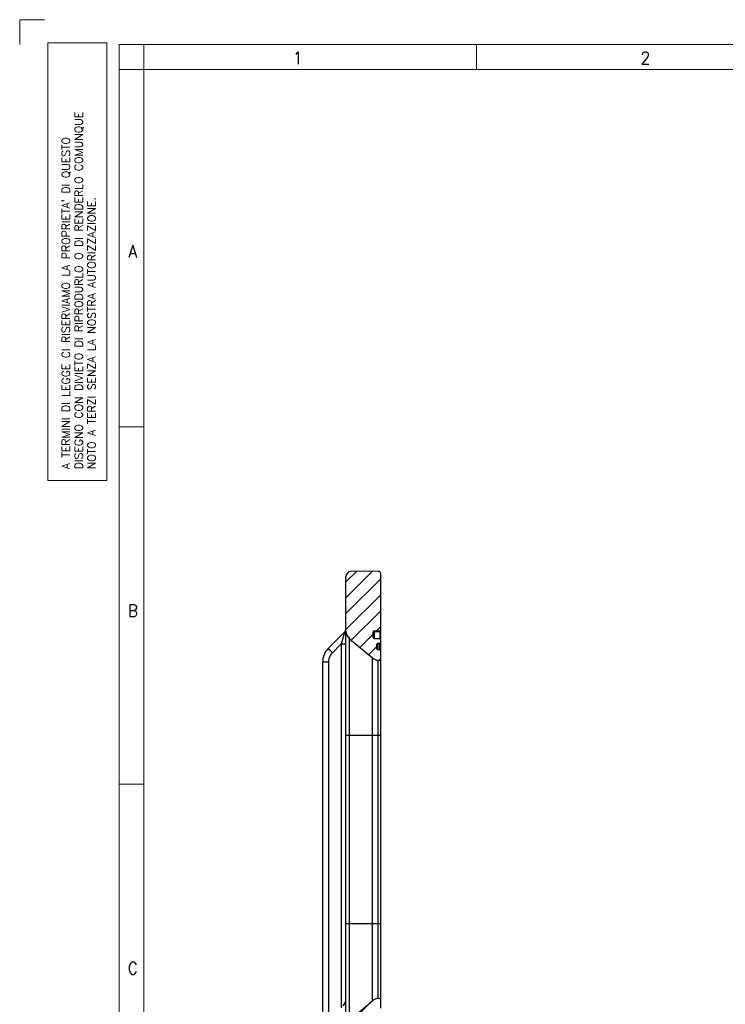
# Model space of a CAD drawing. Extents: x 0 to 840, y 0 to 594.
# Tile 13 of 84: x 0 to 142, y 396 to 594. Entities that reach past the tile are written whole.
import ezdxf
from ezdxf.enums import TextEntityAlignment as Align

# ---------------------------------------------------------------- set-up
doc = ezdxf.new("R2010")
doc.units = 0
doc.header["$LTSCALE"] = 25.4
doc.header["$MEASUREMENT"] = 0
doc.layers.get('0').update_dxf_attribs({"linetype": 'CONTINUOUS'})
for name, color, linetype in [('010', 7, 'CONTINUOUS'), ('025', 1, 'CONTINUOUS'), ('050', 7, 'CONTINUOUS'), ('30', 1, 'CONTINUOUS')]:
    doc.layers.add(name, color=color, linetype=linetype)
doc.styles.add('GAL', font='simplex', dxfattribs={"width": 0.9})
doc.styles.add('ROMANS', font='romans')

# ---------------------------------------------------------------- blocks, each defined once
blk = doc.blocks.new('powersoft_a1')
at = {"layer": '010', "lineweight": 0}
for p, q in [((25, 584), (830, 584)), ((25, 10), (25, 584)), ((20, 440), (25, 440))]:
    blk.add_line(p, q, dxfattribs=at)
at = {"layer": '050', "lineweight": 0}
blk.add_lwpolyline([(17.55, 501.17), (5.66, 501.17), (5.66, 589.32), (17.55, 589.32)], close=True, dxfattribs=at)
at = {"layer": '30', "lineweight": 0}
for p, q in [((5, 594), (0, 594)), ((0, 594), (0, 589)), ((20, 589), (835, 589)), ((20, 5), (20, 589)), ((25, 584), (25, 589)), ((92, 588.97), (92, 583.97)), ((25, 584), (20, 584)), ((20, 512), (25, 512))]:
    blk.add_line(p, q, dxfattribs=at)
at = {"layer": '010', "lineweight": 0, "style": 'GAL', "width": 0.9}
for s, p in [('1', (56, 586.27)), ('2', (126, 586.29)), ('A', (22.78, 547.33)), ('B', (22.78, 474.95)), ('C', (22.78, 402.93))]:
    blk.add_text(s, height=2.5, dxfattribs=at).set_placement(p, align=Align.MIDDLE)
at = {"layer": '025', "lineweight": 0, "style": 'ROMANS'}
for s, p in [('DISEGNO CON DIVIETO DI RIPRODURLO O DI RENDERLO COMUNQUE', (12.69, 503.44)), ("A TERMINI DI LEGGE CI RISERVIAMO LA PROPRIETA' DI QUESTO", (10.1, 503.44)), ('NOTO A TERZI SENZA LA NOSTRA AUTORIZZAZIONE.', (15.28, 503.44))]:
    blk.add_text(s, height=1.6, rotation=90, dxfattribs=at).set_placement(p)

msp = doc.modelspace()

# ---------------------------------------------------------------- linework, layer by layer
at = {"color": 2, "linetype": 'Continuous'}
for p, q in [((65.705, 477.56), (71.041, 482.896)), ((65.705, 480.765), (67.798, 482.858)), ((65.705, 474.356), (72.705, 481.356)), ((65.705, 471.151), (72.705, 478.151)), ((66.77, 469.012), (72.705, 474.947)), ((68.512, 467.55), (71.205, 470.243)), ((71.84, 470.878), (72.705, 471.743)), ((72.616, 468.45), (72.671, 468.504)), ((70.254, 466.088), (71.905, 467.738)), ((72.319, 464.948), (72.705, 465.334)), ((65.485, 390.822), (71.068, 396.405))]:
    msp.add_line(p, q, dxfattribs=at)
at = {"color": 7, "linetype": 'Continuous'}
for p, q in [((70.505, 482.905), (66.687, 482.839)), ((72.214, 482.875), (70.505, 482.905)), ((72.705, 466.897), (72.705, 482.376)), ((65.705, 391.726), (65.705, 481.839)), ((65.412, 470.621), (62.168, 467.377)), ((71.205, 469.563), (71.205, 470.67)), ((71.401, 470.87), (72.508, 470.89)), ((66.419, 469.306), (71.048, 465.422)), ((71.401, 469.363), (72.508, 469.344)), ((71.905, 467.302), (71.905, 468.209)), ((72.101, 468.409), (72.508, 468.416)), ((72.101, 467.102), (72.508, 467.095)), ((72.705, 394.916), (72.705, 466.895)), ((60.997, 464.548), (60.997, 391.197)), ((72.159, 464.962), (72.705, 464.914)), ((72.159, 396.849), (72.705, 396.897)), ((66.331, 392.431), (71.048, 396.388))]:
    msp.add_line(p, q, dxfattribs=at)
at = {"color": 9, "linetype": 'Continuous'}
for p, q in [((71.205, 470.67), (71.401, 470.67)), ((72.508, 470.69), (71.401, 470.67)), ((71.401, 470.67), (71.401, 469.363)), ((72.705, 470.69), (72.508, 470.69)), ((72.508, 470.69), (72.508, 469.344)), ((64.757, 468.263), (62.987, 466.493)), ((64.757, 468.263), (64.757, 394.958)), ((64.757, 468.263), (65.705, 468.263)), ((66.419, 393.203), (66.419, 469.306)), ((72.101, 468.409), (72.101, 467.102)), ((72.508, 467.095), (72.508, 468.416)), ((62.181, 464.548), (60.997, 464.548)), ((62.181, 464.548), (62.181, 392.382)), ((71.048, 396.388), (71.048, 465.422)), ((72.159, 396.849), (72.159, 464.962)), ((65.705, 449.905), (72.705, 449.905)), ((65.705, 411.905), (72.705, 411.905))]:
    msp.add_line(p, q, dxfattribs=at)
at = {"color": 7, "linetype": 'Continuous'}
for centre, radius, start, end in [((66.705, 481.839), 1, 91, 180), ((72.205, 482.376), 0.5, 0, 89), ((64.705, 471.328), 1, 315.00001, 0.00001), ((67.705, 470.838), 2, 180, 230), ((71.405, 470.67), 0.2, 91, 180), ((72.505, 471.09), 0.2, 271, 0), ((71.405, 469.563), 0.2, 180, 269), ((72.105, 468.209), 0.2, 91, 180), ((72.505, 469.144), 0.2, 0, 89), ((72.505, 468.616), 0.2, 271, 0), ((64.997, 464.548), 4, 134.99993, 180.00006), ((72.105, 467.302), 0.2, 180, 269), ((72.505, 466.895), 0.2, 0, 89), ((72.333, 466.954), 2, 230, 265), ((63.705, 396.734), 2, 315, 0), ((72.333, 394.856), 2, 95, 130)]:
    msp.add_arc(centre, radius, start, end, dxfattribs=at)
at = {"color": 9, "linetype": 'Continuous'}
for points, start_tangent, end_tangent in [([(65.412, 470.621), (65.412, 470.62), (65.412, 470.614), (65.41, 470.604), (65.406, 470.588), (65.401, 470.567), (65.394, 470.541), (65.386, 470.508), (65.375, 470.468), (65.362, 470.42), (65.347, 470.365), (65.33, 470.301), (65.31, 470.229), (65.288, 470.148), (65.263, 470.058), (65.236, 469.958), (65.205, 469.849), (65.172, 469.729), (65.136, 469.6), (65.097, 469.461), (65.055, 469.312), (65.01, 469.154), (64.963, 468.988), (64.914, 468.815), (64.863, 468.636), (64.811, 468.452), (64.757, 468.263)], (0.7071316, 0.707082), (-0.2744741, -0.9615945)), ([(71.401, 470.87), (71.401, 470.869), (71.401, 470.865), (71.4, 470.859), (71.4, 470.851), (71.4, 470.84), (71.4, 470.827), (71.4, 470.812), (71.4, 470.795), (71.4, 470.777), (71.4, 470.757), (71.4, 470.736), (71.401, 470.715), (71.401, 470.693), (71.401, 470.67)], (-0.9998477, -0.0174524), (0.0174471, -0.9998478)), ([(72.508, 470.89), (72.509, 470.886), (72.509, 470.881), (72.509, 470.874), (72.51, 470.866), (72.51, 470.856), (72.51, 470.844), (72.51, 470.831), (72.51, 470.817), (72.51, 470.801), (72.51, 470.784), (72.509, 470.766), (72.509, 470.748), (72.509, 470.729), (72.509, 470.709), (72.508, 470.69)], (0.9998442, 0.0176533), (-0.0174371, -0.999848)), ([(62.987, 466.493), (62.919, 466.561), (62.853, 466.628), (62.787, 466.695), (62.723, 466.76), (62.662, 466.824), (62.602, 466.886), (62.545, 466.945), (62.491, 467.002), (62.44, 467.056), (62.393, 467.107), (62.35, 467.154), (62.311, 467.197), (62.276, 467.236), (62.246, 467.27), (62.22, 467.3), (62.2, 467.326), (62.184, 467.346), (62.174, 467.361), (62.168, 467.372), (62.168, 467.377)], (-0.7061364, 0.7080758), (0.7071068, 0.7071068)), ([(62.987, 466.493), (62.881, 466.381), (62.781, 466.263), (62.688, 466.14), (62.603, 466.011), (62.524, 465.879), (62.454, 465.742), (62.391, 465.601), (62.336, 465.457), (62.289, 465.31), (62.25, 465.16), (62.22, 465.009), (62.199, 464.856), (62.186, 464.703), (62.181, 464.548)], (-0.7071047, -0.7071088), (-0.0000026, -1))]:
    msp.add_spline(points, degree=3, dxfattribs=dict(at, start_tangent=start_tangent, end_tangent=end_tangent))

# ---------------------------------------------------------------- block references
at = {"linetype": 'Continuous', "lineweight": 0}
msp.add_blockref('powersoft_a1', (0, 0), dxfattribs=at)

doc.saveas('drawing.dxf')
